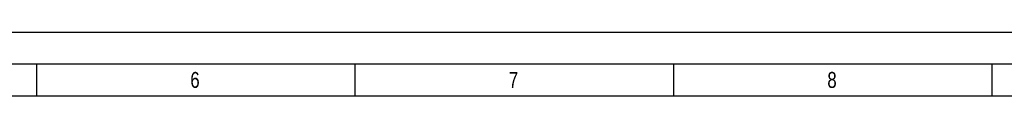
# Model space of a CAD drawing. Header units: millimetres. Extents: x 0 to 1189, y 0 to 841.
# Tile 32 of 193: x 242 to 396, y 831 to 841. Entities that reach past the tile are written whole.
import ezdxf

# ---------------------------------------------------------------- set-up
doc = ezdxf.new("R2010")
doc.units = ezdxf.units.MM
doc.header["$LTSCALE"] = 65.395
doc.layers.get('0').update_dxf_attribs({"linetype": 'CONTINUOUS'})
doc.styles.add('TEXTSTYLE_2', font='txt')

msp = doc.modelspace()

# ---------------------------------------------------------------- linework, layer by layer
at = {"color": 5, "linetype": 'CONTINUOUS'}
for p, q in [((0, 841), (1189, 841)), ((244.5, 831), (244.5, 836)), ((294.5, 831), (294.5, 836)), ((344.5, 831), (344.5, 836)), ((394.5, 831), (394.5, 836)), ((10, 831), (1179, 831))]:
    msp.add_line(p, q, dxfattribs=at)
at = {"color": 6, "linetype": 'CONTINUOUS'}
msp.add_line((5, 836), (1184, 836), dxfattribs=at)

# ---------------------------------------------------------------- texts
at = {"color": 5, "linetype": 'CONTINUOUS', "style": 'TEXTSTYLE_2', "width": 0.785714}
for s, p in [('6', (268.606, 832.248)), ('7', (318.606, 832.248)), ('8', (368.606, 832.248))]:
    msp.add_text(s, height=2.50001, dxfattribs=at).set_placement(p)

doc.saveas('drawing.dxf')
